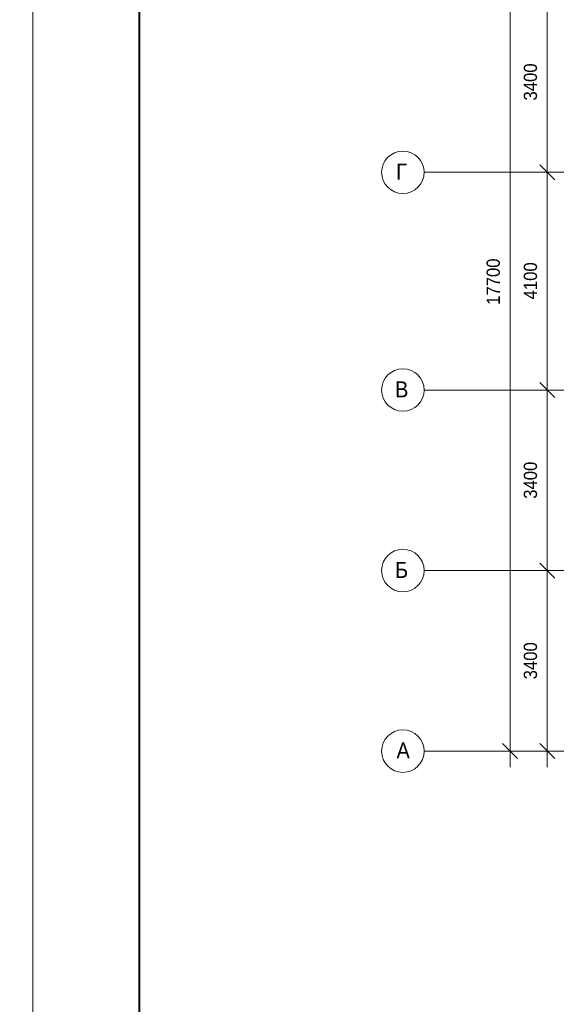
# Model space of a CAD drawing. Header units: millimetres. Extents: x -816133 to 919604, y 87941 to 147341.
# Tile 49 of 201: x -59483 to -49377, y 115806 to 134348. Entities that reach past the tile are written whole.
import ezdxf

# ---------------------------------------------------------------- set-up
doc = ezdxf.new("R2010")
doc.units = ezdxf.units.MM
doc.linetypes.add('ADSK_Линия сетки', pattern=[25, 20, -2.5, 0, -2.5])
for name, color, linetype, lineweight in [('A-010-D_DIM', 7, 'Continuous', 9), ('Z-030-M_GRID', 7, 'Continuous', 9), ('Z-033_T_GRIDREF', 7, 'Continuous', 20), ('СС-011-ПОЖ-СИГНАЛИЗАЦИЯ', 1, 'Continuous', 30)]:
    doc.layers.add(name, color=color, linetype=linetype, lineweight=lineweight)
doc.layers.add('формат', color=250, linetype='Continuous')
doc.styles.add('Arial', font='arial.ttf', dxfattribs={"width": 0.9, "height": 700})
doc.styles.add('Arial_1', font='arial.ttf', dxfattribs={"width": 0.9, "height": 600})
doc.styles.add('Arial_3', font='arial.ttf', dxfattribs={"width": 0.9, "height": 500})

# ---------------------------------------------------------------- blocks, each defined once
blk = doc.blocks.new('*U1162')
at = {"color": 0, "lineweight": 0}
blk.add_lwpolyline([(-841, 0), (0, 0), (0, 594), (-841, 594)], close=True, dxfattribs=at)
at = {"lineweight": 40}
blk.add_lwpolyline([(-821, 5), (-5, 5), (-5, 589), (-821, 589)], close=True, dxfattribs=at)
at = {"style": 'Arial', "width": 0.9, "flags": 8}
blk.add_attdef('FORMAT', (-36.87, 1.26), '', height=2.8, dxfattribs=at)
blk = doc.blocks.new('10эт')
at = {"color": 9, "linetype": 'ByBlock', "lineweight": 15}
for p, q in [((310898, 130210), (310615, 130492)), ((310615, 130492), (310898, 130210)), ((310898, 126110), (310615, 126392)), ((310615, 126392), (310898, 126110)), ((310898, 122710), (310615, 122992)), ((310615, 122992), (310898, 122710)), ((309915, 119592), (310198, 119310)), ((310615, 119592), (310898, 119310))]:
    blk.add_line(p, q, dxfattribs=at)
at = {"layer": 'A-010-D_DIM', "color": 9, "lineweight": 20}
for p, q in [((310056, 119151), (310056, 137451)), ((310756, 130051), (310756, 134051)), ((310756, 125951), (310756, 130651)), ((310756, 122551), (310756, 126551)), ((310756, 119151), (310756, 123151)), ((310256, 119451), (310356, 119451))]:
    blk.add_line(p, q, dxfattribs=at)
at = {"layer": 'Z-030-M_GRID', "color": 9, "linetype": 'ADSK_Линия сетки'}
for p, q in [((358422, 130351), (308438, 130351)), ((358422, 126251), (308438, 126251)), ((358422, 122851), (308438, 122851)), ((358422, 119451), (308438, 119451))]:
    blk.add_line(p, q, dxfattribs=at)
at = {"layer": 'Z-033_T_GRIDREF', "color": 9}
for centre, start, end in [((308038, 130351), 90, 270), ((308038, 130351), 270, 90), ((308038, 126251), 90, 270), ((308038, 126251), 270, 90), ((308038, 122851), 90, 270), ((308038, 122851), 270, 90), ((308038, 119451), 90, 270), ((308038, 119451), 270, 90)]:
    blk.add_arc(centre, 400, start, end, dxfattribs=at)
at = {"layer": 'A-010-D_DIM', "color": 9, "lineweight": 30, "style": 'Arial_3', "width": 0.9}
for s, p in [('3400', (310564, 131702)), ('17700', (309864, 127854)), ('4100', (310564, 127957)), ('3400', (310564, 124202)), ('3400', (310564, 120802))]:
    blk.add_text(s, height=250, rotation=90, dxfattribs=at).set_placement(p)
at = {"layer": 'Z-033_T_GRIDREF', "color": 9, "lineweight": 30, "style": 'Arial_1', "width": 0.9}
for s, p in [('Г', (307911, 130213)), ('В', (307890, 126113)), ('Б', (307889, 122713)), ('А', (307917, 119313))]:
    blk.add_text(s, height=300, dxfattribs=at).set_placement(p)

msp = doc.modelspace()

# ---------------------------------------------------------------- block references
at = {"layer": 'СС-011-ПОЖ-СИГНАЛИЗАЦИЯ', "color": 9, "lineweight": 30}
msp.add_blockref('10эт', (-360304, 1123), dxfattribs=at)
at = {"layer": 'формат', "xscale": 100, "yscale": 100, "zscale": 100}
for p in [(-59233, 87941), (24867, 87941)]:
    msp.add_blockref('*U1162', p, dxfattribs=at)

doc.saveas('drawing.dxf')
